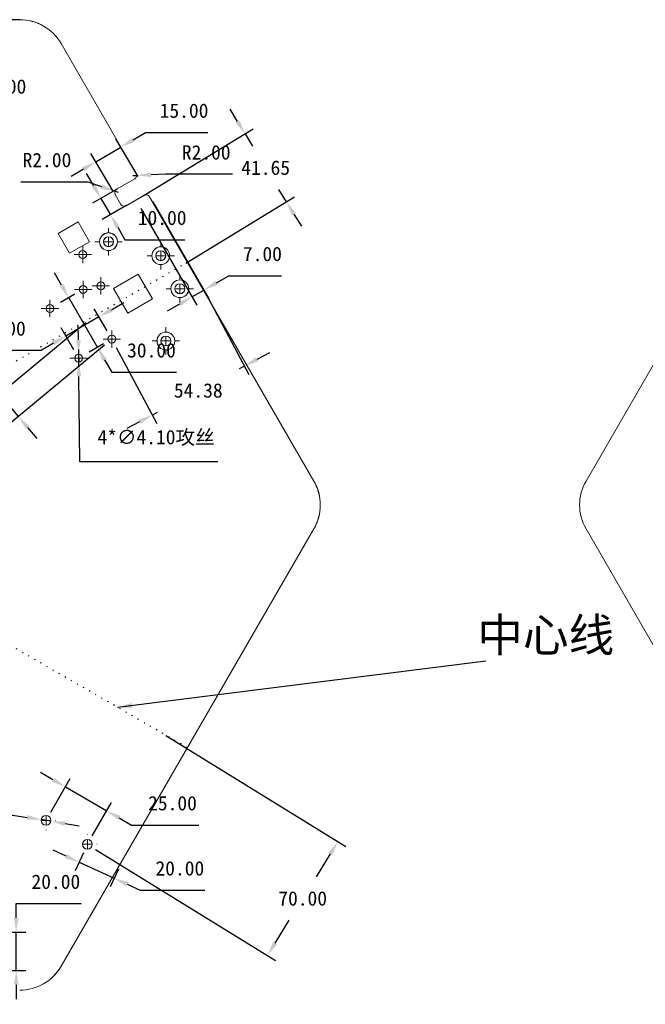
# Model space of a CAD drawing. Header units: millimetres. Extents: x 0 to 343, y 70 to 298.
# Tile 5 of 6: x 114 to 179, y 174 to 277. Entities that reach past the tile are written whole.
import ezdxf

# ---------------------------------------------------------------- set-up
doc = ezdxf.new("R2010")
doc.units = ezdxf.units.MM
doc.header["$PDSIZE"] = -1
doc.linetypes.add('DOT2', pattern=[0.635, 0, -0.635])
doc.layers.add('10', color=7, linetype='Continuous')
doc.dimstyles.new('ISO-25', dxfattribs={"dimtxt": 2.5, "dimasz": 2.5, "dimexe": 1.25, "dimexo": 0.625, "dimtad": 1, "dimtxsty": 'Standard', "dimcen": 2.5, "dimadec": 0, "dimazin": 0, "dimtfac": 1, "dimtmove": 0, "dimatfit": 3, "dimfxl": 0, "dimarcsym": 0})

# ---------------------------------------------------------------- blocks, each defined once
blk = doc.blocks.new('SW_CENTERMARKSYMBOL_0')
at = {"color": 0, "linetype": 'Continuous', "lineweight": 0}
for p, q in [((0, 1), (0, 1.43)), ((-1, 0), (-1.43, 0)), ((0, 0), (-0.5, 0)), ((0, 0), (0, 0.5)), ((0, 0), (0, -0.5)), ((0, 0), (0.5, 0)), ((1, 0), (1.43, 0)), ((0, -1), (0, -1.43))]:
    blk.add_line(p, q, dxfattribs=at)
blk = doc.blocks.new('SW_CENTERMARKSYMBOL_1')
at = {"color": 0, "linetype": 'Continuous', "lineweight": 0}
for p, q in [((0, 1), (0, 1.43)), ((-1, 0), (-1.43, 0)), ((0, 0), (-0.5, 0)), ((0, 0), (0, 0.5)), ((0, 0), (0, -0.5)), ((0, 0), (0.5, 0)), ((1, 0), (1.43, 0)), ((0, -1), (0, -1.43))]:
    blk.add_line(p, q, dxfattribs=at)
blk = doc.blocks.new('SW_CENTERMARKSYMBOL_2')
at = {"color": 0, "linetype": 'Continuous', "lineweight": 0}
for p, q in [((0, 1), (0, 1.43)), ((-1, 0), (-1.43, 0)), ((0, 0), (-0.5, 0)), ((0, 0), (0, 0.5)), ((0, 0), (0, -0.5)), ((0, 0), (0.5, 0)), ((1, 0), (1.43, 0)), ((0, -1), (0, -1.43))]:
    blk.add_line(p, q, dxfattribs=at)
blk = doc.blocks.new('SW_CENTERMARKSYMBOL_11')
at = {"color": 0, "linetype": 'Continuous', "lineweight": 0}
for p, q in [((0, 1), (0, 1.43)), ((-1, 0), (-1.43, 0)), ((0, 0), (-0.5, 0)), ((0, 0), (0, 0.5)), ((0, 0), (0, -0.5)), ((0, 0), (0.5, 0)), ((1, 0), (1.43, 0)), ((0, -1), (0, -1.43))]:
    blk.add_line(p, q, dxfattribs=at)
blk = doc.blocks.new('SW_CENTERMARKSYMBOL_13')
at = {"color": 0, "linetype": 'Continuous', "lineweight": 0}
for p, q in [((-0.5, 0), (-0.91, 0)), ((0, 0), (-0.5, 0)), ((0, 0.5), (0, 0.91)), ((0, 0), (0, 0.5)), ((0, 0), (0, -0.5)), ((0, 0), (0.5, 0)), ((0.5, 0), (0.91, 0)), ((0, -0.5), (0, -0.91))]:
    blk.add_line(p, q, dxfattribs=at)
blk = doc.blocks.new('SW_CENTERMARKSYMBOL_14')
at = {"color": 0, "linetype": 'Continuous', "lineweight": 0}
for p, q in [((-0.5, 0), (-0.91, 0)), ((0, 0), (-0.5, 0)), ((0, 0.5), (0, 0.91)), ((0, 0), (0, 0.5)), ((0, 0), (0, -0.5)), ((0, 0), (0.5, 0)), ((0.5, 0), (0.91, 0)), ((0, -0.5), (0, -0.91))]:
    blk.add_line(p, q, dxfattribs=at)
blk = doc.blocks.new('SW_CENTERMARKSYMBOL_15')
at = {"color": 0, "linetype": 'Continuous', "lineweight": 0}
for p, q in [((-0.5, 0), (-0.91, 0)), ((0, 0), (-0.5, 0)), ((0, 0.5), (0, 0.91)), ((0, 0), (0, 0.5)), ((0, 0), (0, -0.5)), ((0, 0), (0.5, 0)), ((0.5, 0), (0.91, 0)), ((0, -0.5), (0, -0.91))]:
    blk.add_line(p, q, dxfattribs=at)
blk = doc.blocks.new('SW_CENTERMARKSYMBOL_16')
at = {"color": 0, "linetype": 'Continuous', "lineweight": 0}
for p, q in [((-0.5, 0), (-0.91, 0)), ((0, 0), (-0.5, 0)), ((0, 0.5), (0, 0.91)), ((0, 0), (0, 0.5)), ((0, 0), (0, -0.5)), ((0, 0), (0.5, 0)), ((0.5, 0), (0.91, 0)), ((0, -0.5), (0, -0.91))]:
    blk.add_line(p, q, dxfattribs=at)
blk = doc.blocks.new('SW_CENTERMARKSYMBOL_33')
at = {"color": 0, "linetype": 'Continuous', "lineweight": 0}
for p, q in [((-0.5, 0), (-0.91, 0)), ((0, 0), (-0.5, 0)), ((0, 0.5), (0, 0.91)), ((0, 0), (0, 0.5)), ((0, 0), (0, -0.5)), ((0, 0), (0.5, 0)), ((0.5, 0), (0.91, 0)), ((0, -0.5), (0, -0.91))]:
    blk.add_line(p, q, dxfattribs=at)
blk = doc.blocks.new('SW_CENTERMARKSYMBOL_34')
at = {"color": 0, "linetype": 'Continuous', "lineweight": 0}
for p, q in [((-0.5, 0), (-0.91, 0)), ((0, 0), (-0.5, 0)), ((0, 0.5), (0, 0.91)), ((0, 0), (0, 0.5)), ((0, 0), (0, -0.5)), ((0, 0), (0.5, 0)), ((0.5, 0), (0.91, 0)), ((0, -0.5), (0, -0.91))]:
    blk.add_line(p, q, dxfattribs=at)
blk = doc.blocks.new('SW_CENTERMARKSYMBOL_35')
at = {"color": 0, "linetype": 'Continuous', "lineweight": 0}
for p, q in [((-1, 0), (-1.01, 0)), ((0, 0), (-0.5, 0)), ((0, 1), (0, 1.01)), ((0, 0), (0, 0.5)), ((0, 0), (0, -0.5)), ((0, 0), (0.5, 0)), ((1, 0), (1.01, 0)), ((0, -1), (0, -1.01))]:
    blk.add_line(p, q, dxfattribs=at)
blk = doc.blocks.new('SW_CENTERMARKSYMBOL_36')
at = {"color": 0, "linetype": 'Continuous', "lineweight": 0}
for p, q in [((-1, 0), (-1.01, 0)), ((0, 0), (-0.5, 0)), ((0, 1), (0, 1.01)), ((0, 0), (0, 0.5)), ((0, 0), (0, -0.5)), ((0, 0), (0.5, 0)), ((1, 0), (1.01, 0)), ((0, -1), (0, -1.01))]:
    blk.add_line(p, q, dxfattribs=at)
blk = doc.blocks.new('*D100')
at = {"color": 4, "lineweight": -2, "transparency": 16777216}
blk.add_line((61.95, 173.75), (73.75, 173.75), dxfattribs=at)
for start, end in [(20.4683, 99.5317), (339.5317, 0)]:
    blk.add_arc((58, 175.22), 4.22, start, end, dxfattribs=at)
at = {"color": 4, "transparency": 16777216}
for points in [[(57.38, 179.15), (57.21, 179.62), (55.88, 178.88)], [(62.2, 176.74), (61.7, 176.66), (62.22, 175.22)]]:
    blk.add_solid(points, dxfattribs=at)
at = {"layer": 'Defpoints', "color": 0, "transparency": 16777216}
for p in [(30.11, 223.52), (58.73, 179.38), (56.55, 177.72), (60.88, 175.22), (113.77, 175.22)]:
    blk.add_point(p, dxfattribs=at)
at = {"color": 4, "transparency": 16777216, "insert": (68.6, 176.02), "char_height": 1.5, "attachment_point": 5}
blk.add_mtext('120.00°', dxfattribs=at)
blk = doc.blocks.new('*D107')
at = {"color": 4, "lineweight": -2, "transparency": 16777216}
for p, q in [((113.4, 182.8), (113.4, 184.3)), ((113.4, 184.3), (120.18, 184.3)), ((94.32, 181.3), (114.4, 181.3)), ((113.4, 177.3), (113.4, 181.3)), ((90.32, 177.3), (114.4, 177.3)), ((113.4, 175.8), (113.4, 174.3))]:
    blk.add_line(p, q, dxfattribs=at)
at = {"color": 4, "transparency": 16777216}
for points in [[(113.15, 182.8), (113.65, 182.8), (113.4, 181.3)], [(113.15, 175.8), (113.65, 175.8), (113.4, 177.3)]]:
    blk.add_solid(points, dxfattribs=at)
at = {"layer": 'Defpoints', "color": 0, "transparency": 16777216}
for p in [(93.32, 181.3), (113.4, 181.3), (89.32, 177.3)]:
    blk.add_point(p, dxfattribs=at)
at = {"color": 4, "transparency": 16777216, "insert": (117.55, 186.57), "char_height": 1.5, "attachment_point": 5}
blk.add_mtext('20.00', dxfattribs=at)
blk = doc.blocks.new('*D113')
at = {"color": 4, "lineweight": -2, "transparency": 16777216}
for p, q in [((98.63, 193.56), (113.06, 193.56)), ((113.06, 193.56), (114.54, 193.32)), ((117.03, 192.92), (116.02, 193.08)), ((118.51, 192.68), (119.99, 192.44))]:
    blk.add_line(p, q, dxfattribs=at)
at = {"color": 4, "transparency": 16777216}
for points in [[(114.58, 193.57), (114.5, 193.07), (116.02, 193.08)], [(118.55, 192.92), (118.47, 192.43), (117.03, 192.92)]]:
    blk.add_solid(points, dxfattribs=at)
at = {"layer": 'Defpoints', "color": 0, "transparency": 16777216}
for p in [(116.02, 193.08), (117.03, 192.92)]:
    blk.add_point(p, dxfattribs=at)
at = {"color": 4, "transparency": 16777216, "insert": (105.08, 196.06), "char_height": 1.5, "attachment_point": 5}
blk.add_mtext('2*∅5.10{\\fSimSun|b0|i0|c134|p2;攻丝}', dxfattribs=at)
blk = doc.blocks.new('*D114')
at = {"color": 4, "lineweight": -2, "transparency": 16777216}
for p, q in [((117.25, 197.26), (115.95, 198.01)), ((117.02, 193.87), (119.05, 197.38)), ((118.55, 196.51), (122.88, 194.01)), ((121.35, 191.37), (123.38, 194.88)), ((124.18, 193.26), (125.48, 192.51)), ((125.48, 192.51), (132.5, 192.51))]:
    blk.add_line(p, q, dxfattribs=at)
at = {"color": 4, "transparency": 16777216}
for points in [[(117.38, 197.48), (117.13, 197.05), (118.55, 196.51)], [(124.31, 193.48), (124.06, 193.05), (122.88, 194.01)]]:
    blk.add_solid(points, dxfattribs=at)
at = {"layer": 'Defpoints', "color": 0, "transparency": 16777216}
for p in [(122.88, 194.01), (116.52, 193), (120.85, 190.5)]:
    blk.add_point(p, dxfattribs=at)
at = {"color": 4, "transparency": 16777216, "insert": (129.75, 194.79), "char_height": 1.5, "attachment_point": 5}
blk.add_mtext('25.00', dxfattribs=at)
blk = doc.blocks.new('*D115')
at = {"color": 4, "lineweight": -2, "transparency": 16777216}
for p, q in [((118.63, 189.25), (117.27, 189.87)), ((120.44, 189.59), (119.57, 187.71)), ((119.99, 188.62), (123.64, 186.94)), ((124.09, 187.91), (123.23, 186.04)), ((125.01, 186.32), (126.37, 185.69)), ((126.37, 185.69), (133.14, 185.69))]:
    blk.add_line(p, q, dxfattribs=at)
at = {"color": 4, "transparency": 16777216}
for points in [[(118.73, 189.47), (118.52, 189.02), (119.99, 188.62)], [(125.11, 186.55), (124.9, 186.09), (123.64, 186.94)]]:
    blk.add_solid(points, dxfattribs=at)
at = {"layer": 'Defpoints', "color": 0, "transparency": 16777216}
for p in [(120.85, 190.5), (124.51, 188.82), (123.64, 186.94)]:
    blk.add_point(p, dxfattribs=at)
at = {"color": 4, "transparency": 16777216, "insert": (130.52, 187.97), "char_height": 1.5, "attachment_point": 5}
blk.add_mtext('20.00', dxfattribs=at)
blk = doc.blocks.new('*D116')
at = {"color": 4, "lineweight": -2, "transparency": 16777216}
for p, q in [((129.07, 201.89), (147.9, 190.26)), ((121.71, 189.97), (140.54, 178.34)), ((146.26, 189.5), (144.77, 187.1)), ((140.48, 180.14), (141.97, 182.55))]:
    blk.add_line(p, q, dxfattribs=at)
at = {"color": 4, "transparency": 16777216}
for points in [[(146.05, 189.64), (146.47, 189.37), (147.05, 190.78)], [(140.27, 180.27), (140.69, 180.01), (139.69, 178.87)]]:
    blk.add_solid(points, dxfattribs=at)
at = {"layer": 'Defpoints', "color": 0, "transparency": 16777216}
for p in [(128.22, 202.42), (147.05, 190.78), (120.85, 190.5)]:
    blk.add_point(p, dxfattribs=at)
at = {"color": 4, "transparency": 16777216, "insert": (143.37, 184.82), "char_height": 1.5, "attachment_point": 5}
blk.add_mtext('70.00', dxfattribs=at)
blk = doc.blocks.new('*D134')
at = {"color": 4, "lineweight": -2, "transparency": 16777216}
for p, q in [((92.18, 276.82), (112.91, 276.82)), ((111.91, 275.32), (111.91, 272.1)), ((111.91, 264.32), (111.91, 267.55)), ((91.49, 262.82), (112.91, 262.82))]:
    blk.add_line(p, q, dxfattribs=at)
at = {"color": 4, "transparency": 16777216}
for points in [[(111.66, 275.32), (112.16, 275.32), (111.91, 276.82)], [(111.66, 264.32), (112.16, 264.32), (111.91, 262.82)]]:
    blk.add_solid(points, dxfattribs=at)
at = {"layer": 'Defpoints', "color": 0, "transparency": 16777216}
for p in [(91.18, 276.82), (111.91, 276.82), (90.49, 262.82)]:
    blk.add_point(p, dxfattribs=at)
at = {"color": 4, "transparency": 16777216, "insert": (111.91, 269.82), "char_height": 1.5, "attachment_point": 5}
blk.add_mtext('70.00', dxfattribs=at)
blk = doc.blocks.new('*D142')
at = {"color": 4, "lineweight": -2, "transparency": 16777216}
for p, q in [((136.56, 266.16), (135.78, 267.44)), ((126.8, 258.46), (138.19, 265.39)), ((137.34, 264.87), (138.12, 263.59)), ((141.67, 257.76), (140.89, 259.04)), ((131.13, 251.34), (142.52, 258.28)), ((142.45, 256.48), (143.23, 255.2))]:
    blk.add_line(p, q, dxfattribs=at)
at = {"color": 4, "transparency": 16777216}
for points in [[(136.77, 266.29), (136.34, 266.03), (137.34, 264.87)], [(142.66, 256.61), (142.24, 256.35), (141.67, 257.76)]]:
    blk.add_solid(points, dxfattribs=at)
at = {"layer": 'Defpoints', "color": 0, "transparency": 16777216}
for p in [(125.94, 257.94), (141.67, 257.76), (130.27, 250.82)]:
    blk.add_point(p, dxfattribs=at)
at = {"color": 4, "transparency": 16777216, "insert": (139.5, 261.32), "char_height": 1.5, "width": 5.5, "attachment_point": 5}
blk.add_mtext('41.65', dxfattribs=at)
blk = doc.blocks.new('*D143')
at = {"color": 4, "lineweight": -2, "transparency": 16777216}
for p, q in [((127.69, 257.79), (133.54, 247.65)), ((126.44, 257.07), (132.29, 246.93)), ((134.34, 249.27), (135.64, 250.02)), ((135.64, 250.02), (141.16, 250.02)), ((131.79, 247.8), (133.04, 248.52)), ((130.5, 247.05), (129.2, 246.3))]:
    blk.add_line(p, q, dxfattribs=at)
at = {"color": 4, "transparency": 16777216}
for points in [[(134.22, 249.49), (134.47, 249.05), (133.04, 248.52)], [(130.37, 247.27), (130.62, 246.83), (131.79, 247.8)]]:
    blk.add_solid(points, dxfattribs=at)
at = {"layer": 'Defpoints', "color": 0, "transparency": 16777216}
for p in [(125.94, 257.94), (127.19, 258.66), (133.04, 248.52)]:
    blk.add_point(p, dxfattribs=at)
at = {"color": 4, "transparency": 16777216, "insert": (139.16, 252.29), "char_height": 1.5, "attachment_point": 5}
blk.add_mtext('7.00', dxfattribs=at)
blk = doc.blocks.new('*D144')
at = {"color": 4, "lineweight": -2, "transparency": 16777216}
for p, q in [((118.15, 249.02), (117.4, 250.32)), ((119.53, 248.08), (118.03, 247.22)), ((118.9, 247.72), (121.9, 242.52)), ((122.53, 242.89), (121.03, 242.02)), ((122.65, 241.22), (123.4, 239.92)), ((123.4, 239.92), (130.17, 239.92))]:
    blk.add_line(p, q, dxfattribs=at)
at = {"color": 4, "transparency": 16777216}
for points in [[(118.37, 249.14), (117.93, 248.89), (118.9, 247.72)], [(122.87, 241.35), (122.43, 241.1), (121.9, 242.52)]]:
    blk.add_solid(points, dxfattribs=at)
at = {"layer": 'Defpoints', "color": 0, "transparency": 16777216}
for p in [(120.4, 248.58), (123.4, 243.39), (121.9, 242.52)]:
    blk.add_point(p, dxfattribs=at)
at = {"color": 4, "transparency": 16777216, "insert": (127.55, 242.2), "char_height": 1.5, "attachment_point": 5}
blk.add_mtext('30.00', dxfattribs=at)
blk = doc.blocks.new('*D145')
at = {"color": 4, "lineweight": -2, "transparency": 16777216}
for p, q in [((122.9, 244.25), (121.56, 246.57)), ((123.36, 246.46), (124.66, 247.21)), ((122.06, 245.71), (118.6, 243.71)), ((119.44, 242.25), (118.1, 244.57)), ((117.3, 242.96), (116, 242.21)), ((116, 242.21), (109.22, 242.21))]:
    blk.add_line(p, q, dxfattribs=at)
at = {"color": 4, "transparency": 16777216}
for points in [[(123.23, 246.67), (123.48, 246.24), (122.06, 245.71)], [(117.17, 243.17), (117.42, 242.74), (118.6, 243.71)]]:
    blk.add_solid(points, dxfattribs=at)
at = {"layer": 'Defpoints', "color": 0, "transparency": 16777216}
for p in [(118.6, 243.71), (123.4, 243.39), (119.94, 241.39)]:
    blk.add_point(p, dxfattribs=at)
at = {"color": 4, "transparency": 16777216, "insert": (111.85, 244.48), "char_height": 1.5, "attachment_point": 5}
blk.add_mtext('20.00', dxfattribs=at)
blk = doc.blocks.new('*D146')
at = {"color": 4, "lineweight": -2, "transparency": 16777216}
for p, q in [((120.69, 245.09), (110.92, 237)), ((122.63, 242.75), (112.86, 234.65)), ((109.78, 239.94), (103.25, 239.94)), ((110.73, 238.79), (109.78, 239.94)), ((113.63, 235.29), (111.69, 237.63)), ((114.59, 234.14), (115.55, 232.98))]:
    blk.add_line(p, q, dxfattribs=at)
at = {"color": 4, "transparency": 16777216}
for points in [[(110.93, 238.95), (110.54, 238.63), (111.69, 237.63)], [(114.78, 234.3), (114.4, 233.98), (113.63, 235.29)]]:
    blk.add_solid(points, dxfattribs=at)
at = {"layer": 'Defpoints', "color": 0, "transparency": 16777216}
for p in [(121.46, 245.73), (123.4, 243.39), (111.69, 237.63)]:
    blk.add_point(p, dxfattribs=at)
at = {"color": 4, "transparency": 16777216, "insert": (105.75, 242.22), "char_height": 1.5, "attachment_point": 5}
blk.add_mtext('15.00', dxfattribs=at)
blk = doc.blocks.new('*D147')
at = {"color": 4, "lineweight": -2, "transparency": 16777216}
for p, q in [((133.51, 247.64), (137.74, 239.69)), ((123.87, 242.51), (128.1, 234.55)), ((138.6, 241.27), (139.92, 241.98)), ((137.27, 240.57), (136.72, 240.28)), ((127.63, 235.44), (128.18, 235.73)), ((126.31, 234.73), (124.98, 234.03))]:
    blk.add_line(p, q, dxfattribs=at)
at = {"color": 4, "transparency": 16777216}
for points in [[(138.48, 241.49), (138.71, 241.05), (137.27, 240.57)], [(126.19, 234.95), (126.43, 234.51), (127.63, 235.44)]]:
    blk.add_solid(points, dxfattribs=at)
at = {"layer": 'Defpoints', "color": 0, "transparency": 16777216}
for p in [(133.04, 248.52), (123.4, 243.39), (137.27, 240.57)]:
    blk.add_point(p, dxfattribs=at)
at = {"color": 4, "transparency": 16777216, "insert": (132.45, 238), "char_height": 1.5, "attachment_point": 5}
blk.add_mtext('54.38', dxfattribs=at)
blk = doc.blocks.new('*D148')
at = {"color": 4, "lineweight": -2, "transparency": 16777216}
for p, q in [((119.91, 243.3), (119.9, 244.8)), ((119.93, 241.8), (119.94, 240.98)), ((120.05, 230.54), (119.96, 239.48)), ((134.49, 230.54), (120.05, 230.54))]:
    blk.add_line(p, q, dxfattribs=at)
at = {"color": 4, "transparency": 16777216}
for points in [[(120.16, 243.3), (119.66, 243.3), (119.93, 241.8)], [(120.21, 239.48), (119.71, 239.48), (119.94, 240.98)]]:
    blk.add_solid(points, dxfattribs=at)
at = {"layer": 'Defpoints', "color": 0, "transparency": 16777216}
for p in [(119.93, 241.8), (119.94, 240.98)]:
    blk.add_point(p, dxfattribs=at)
at = {"color": 4, "transparency": 16777216, "insert": (128.03, 233.04), "char_height": 1.5, "attachment_point": 5}
blk.add_mtext('4*∅4.10{\\fSimSun|b0|i0|c134|p2;攻丝}', dxfattribs=at)
blk = doc.blocks.new('*D154')
at = {"color": 4, "lineweight": -2, "transparency": 16777216}
for p, q in [((113.87, 259.85), (120.89, 259.85)), ((120.89, 259.85), (122.31, 259.35)), ((124.1, 258.72), (123.73, 258.86))]:
    blk.add_line(p, q, dxfattribs=at)
at = {"color": 4, "transparency": 16777216}
blk.add_solid([(122.39, 259.59), (122.23, 259.12), (123.73, 258.86)], dxfattribs=at)
at = {"layer": 'Defpoints', "color": 0, "transparency": 16777216}
for p in [(123.73, 258.86), (124.1, 258.72)]:
    blk.add_point(p, dxfattribs=at)
at = {"color": 4, "transparency": 16777216, "insert": (116.62, 262.12), "char_height": 1.5, "attachment_point": 5}
blk.add_mtext('R2.00', dxfattribs=at)
blk = doc.blocks.new('*D155')
at = {"color": 4, "lineweight": -2, "transparency": 16777216}
for p, q in [((125.61, 260.52), (126.01, 260.53)), ((129.01, 260.64), (127.51, 260.59)), ((136.03, 260.64), (129.01, 260.64))]:
    blk.add_line(p, q, dxfattribs=at)
at = {"color": 4, "transparency": 16777216}
blk.add_solid([(127.5, 260.84), (127.52, 260.34), (126.01, 260.53)], dxfattribs=at)
at = {"layer": 'Defpoints', "color": 0, "transparency": 16777216}
for p in [(125.61, 260.52), (126.01, 260.53)]:
    blk.add_point(p, dxfattribs=at)
at = {"color": 4, "transparency": 16777216, "insert": (133.28, 262.92), "char_height": 1.5, "attachment_point": 5}
blk.add_mtext('R2.00', dxfattribs=at)
blk = doc.blocks.new('*D156')
at = {"color": 4, "lineweight": -2, "transparency": 16777216}
for p, q in [((121.52, 259.42), (120.77, 260.72)), ((123.99, 259.12), (121.4, 257.62)), ((122.27, 258.12), (123.27, 256.39)), ((124.99, 257.39), (122.4, 255.89)), ((124.02, 255.09), (124.77, 253.79)), ((124.77, 253.79), (131.04, 253.79))]:
    blk.add_line(p, q, dxfattribs=at)
at = {"color": 4, "transparency": 16777216}
for points in [[(121.73, 259.55), (121.3, 259.3), (122.27, 258.12)], [(124.23, 255.22), (123.8, 254.97), (123.27, 256.39)]]:
    blk.add_solid(points, dxfattribs=at)
at = {"layer": 'Defpoints', "color": 0, "transparency": 16777216}
for p in [(124.86, 259.62), (125.86, 257.89), (123.27, 256.39)]:
    blk.add_point(p, dxfattribs=at)
at = {"color": 4, "transparency": 16777216, "insert": (128.67, 256.07), "char_height": 1.5, "attachment_point": 5}
blk.add_mtext('10.00', dxfattribs=at)
blk = doc.blocks.new('*D157')
at = {"color": 4, "lineweight": -2, "transparency": 16777216}
for p, q in [((125.64, 264.26), (126.93, 265.02)), ((126.93, 265.02), (133.46, 265.02)), ((126.17, 260.41), (123.84, 264.36)), ((121.73, 261.95), (124.35, 263.49)), ((123.55, 258.86), (121.22, 262.81)), ((120.44, 261.18), (119.15, 260.42))]:
    blk.add_line(p, q, dxfattribs=at)
at = {"color": 4, "transparency": 16777216}
for points in [[(125.52, 264.47), (125.77, 264.04), (124.35, 263.49)], [(120.31, 261.4), (120.56, 260.97), (121.73, 261.95)]]:
    blk.add_solid(points, dxfattribs=at)
at = {"layer": 'Defpoints', "color": 0, "transparency": 16777216}
for p in [(124.35, 263.49), (126.68, 259.55), (124.06, 258)]:
    blk.add_point(p, dxfattribs=at)
at = {"color": 4, "transparency": 16777216, "insert": (130.96, 267.29), "char_height": 1.5, "attachment_point": 5}
blk.add_mtext('15.00', dxfattribs=at)
blk = doc.blocks.new('55')
at = {"color": 7, "linetype": 'Continuous', "lineweight": 15}
for p, q in [((125.69, 260.13), (72.81, 260.13)), ((137.88, 244.02), (130.02, 257.63)), ((137.73, 243.47), (135.83, 242.37)), ((135.68, 241.83), (136.28, 240.79)), ((136.83, 240.64), (138.73, 241.74)), ((156.47, 211.83), (139.28, 241.59)), ((131.8, 238.96), (129.72, 237.76)), ((133, 236.88), (131.8, 238.96)), ((129.72, 237.76), (130.92, 235.68)), ((130.92, 235.68), (133, 236.88)), ((138.1, 233.49), (135.5, 231.99)), ((139.6, 230.89), (138.1, 233.49)), ((135.5, 231.99), (137, 229.39)), ((137, 229.39), (139.6, 230.89)), ((130.02, 161.03), (156.47, 206.83))]:
    blk.add_line(p, q, dxfattribs=at)
for centre, radius in [((134.98, 236.88), 0.93), ((134.98, 236.88), 0.52), ((140.45, 235.42), 0.93), ((132.29, 235.55), 0.41), ((140.45, 235.42), 0.52), ((132.33, 231.89), 0.41), ((134.19, 232.26), 0.41), ((142.45, 231.96), 0.93), ((142.45, 231.96), 0.52), ((128.86, 229.89), 0.41), ((135.33, 226.69), 0.41), ((140.98, 226.49), 0.93), ((140.98, 226.49), 0.52), ((131.86, 224.69), 0.41), ((128.45, 176.3), 0.51), ((132.78, 173.8), 0.51)]:
    blk.add_circle(centre, radius, dxfattribs=at)
for centre, radius, start, end in [((125.69, 255.13), 5, 30, 90), ((137.53, 243.82), 0.4, 300, 30), ((136.03, 242.03), 0.4, 120, 210), ((138.93, 241.39), 0.4, 30, 120), ((136.63, 240.99), 0.4, 210, 300), ((152.14, 209.33), 5, 330, 30), ((125.69, 163.53), 5, 270, 330)]:
    blk.add_arc(centre, radius, start, end, dxfattribs=at)
at = {"layer": '10'}
for name, p in [('SW_CENTERMARKSYMBOL_1', (134.98, 236.88)), ('SW_CENTERMARKSYMBOL_34', (132.29, 235.55)), ('SW_CENTERMARKSYMBOL_0', (140.45, 235.42)), ('SW_CENTERMARKSYMBOL_33', (134.19, 232.26)), ('SW_CENTERMARKSYMBOL_11', (142.45, 231.96)), ('SW_CENTERMARKSYMBOL_16', (132.33, 231.89)), ('SW_CENTERMARKSYMBOL_14', (128.86, 229.89)), ('SW_CENTERMARKSYMBOL_2', (140.98, 226.49)), ('SW_CENTERMARKSYMBOL_15', (135.33, 226.69)), ('SW_CENTERMARKSYMBOL_13', (131.86, 224.69)), ('SW_CENTERMARKSYMBOL_36', (128.45, 176.3)), ('SW_CENTERMARKSYMBOL_35', (132.78, 173.8))]:
    blk.add_blockref(name, p, dxfattribs=at)
blk = doc.blocks.new('顶')
at = {"color": 7, "linetype": 'Continuous', "lineweight": 15}
for p, q in [((122.85, 272.1), (103.4, 272.1)), ((135.03, 255.99), (127.18, 269.6)), ((134.89, 255.44), (132.98, 254.34)), ((132.84, 253.8), (133.44, 252.76)), ((133.98, 252.61), (135.89, 253.71)), ((153.62, 223.8), (136.43, 253.56)), ((182.09, 223.8), (199.28, 253.56)), ((128.95, 250.93), (126.87, 249.73)), ((130.15, 248.85), (128.95, 250.93)), ((126.87, 249.73), (128.07, 247.65)), ((128.07, 247.65), (130.15, 248.85)), ((135.25, 245.46), (132.65, 243.96)), ((136.75, 242.86), (135.25, 245.46)), ((132.65, 243.96), (134.15, 241.36)), ((134.15, 241.36), (136.75, 242.86)), ((127.18, 173), (153.62, 218.8)), ((208.53, 173), (182.09, 218.8))]:
    blk.add_line(p, q, dxfattribs=at)
for centre, radius in [((132.14, 248.86), 0.93), ((132.14, 248.86), 0.52), ((129.44, 247.52), 0.41), ((137.6, 247.39), 0.93), ((137.6, 247.39), 0.52), ((131.34, 244.23), 0.41), ((139.6, 243.93), 0.93), ((139.6, 243.93), 0.52), ((129.48, 243.86), 0.41), ((126.02, 241.86), 0.41), ((138.14, 238.46), 0.93), ((132.48, 238.66), 0.41), ((138.14, 238.46), 0.52), ((129.02, 236.66), 0.41), ((125.6, 188.27), 0.51), ((129.93, 185.77), 0.51)]:
    blk.add_circle(centre, radius, dxfattribs=at)
for centre, radius, start, end in [((122.85, 267.1), 5, 30, 90), ((134.69, 255.79), 0.4, 300, 30), ((133.18, 254), 0.4, 120, 210), ((136.09, 253.36), 0.4, 30, 120), ((133.78, 252.96), 0.4, 210, 300), ((149.29, 221.3), 5, 330, 30), ((186.42, 221.3), 5, 150, 210), ((122.85, 175.5), 5, 270, 330)]:
    blk.add_arc(centre, radius, start, end, dxfattribs=at)

msp = doc.modelspace()

# ---------------------------------------------------------------- linework, layer by layer
at = {"color": 7, "linetype": 'Continuous', "lineweight": 15}
for p, q in [((113.7673, 276.824), (60.882, 276.824)), ((119.8697, 255.6543), (117.7913, 254.4543)), ((121.0697, 253.5758), (119.8697, 255.6543)), ((117.7913, 254.4543), (118.9913, 252.3758)), ((118.9913, 252.3758), (121.0697, 253.5758)), ((126.1728, 250.185), (123.5747, 248.685)), ((127.6728, 247.5869), (126.1728, 250.185)), ((123.5747, 248.685), (125.0747, 246.0869)), ((125.0747, 246.0869), (127.6728, 247.5869)), ((118.0974, 177.724), (144.54, 223.524))]:
    msp.add_line(p, q, dxfattribs=at)
at = {"linetype": 'DOT2'}
for p, q in [((131.3187, 200.624), (43.3305, 251.424)), ((131.3187, 251.424), (43.3305, 200.624))]:
    msp.add_line(p, q, dxfattribs=at)
at = {"color": 7, "linetype": 'Continuous', "lineweight": 15}
for centre, radius in [((123.0568, 253.5821), 0.93), ((123.0568, 253.5821), 0.52), ((120.3646, 252.245), 0.41), ((128.5209, 252.118), 0.93), ((128.5209, 252.118), 0.52), ((130.5209, 248.6539), 0.93), ((120.3998, 248.584), 0.41), ((122.2646, 248.9541), 0.41), ((130.5209, 248.6539), 0.52), ((116.9357, 246.584), 0.41), ((123.3998, 243.3879), 0.41), ((129.0568, 243.1898), 0.93), ((129.0568, 243.1898), 0.52), ((119.9357, 241.3879), 0.41), ((116.5245, 192.9997), 0.51), ((120.8546, 190.4997), 0.51)]:
    msp.add_circle(centre, radius, dxfattribs=at)
for centre, start, end in [((113.7673, 271.824), 30, 90), ((140.2099, 226.024), 330, 30), ((113.7673, 180.224), 270, 330)]:
    msp.add_arc(centre, 5, start, end, dxfattribs=at)

# ---------------------------------------------------------------- block references
for name, p in [('55', (-11.9268, 16.6975)), ('顶', (-9.0795, 4.727))]:
    msp.add_blockref(name, p)
at = {"color": 7, "linetype": 'Continuous', "lineweight": 0}
for name, p in [('SW_CENTERMARKSYMBOL_1', (123.0568, 253.5821)), ('SW_CENTERMARKSYMBOL_34', (120.3646, 252.245)), ('SW_CENTERMARKSYMBOL_0', (128.5209, 252.118)), ('SW_CENTERMARKSYMBOL_16', (120.3998, 248.584)), ('SW_CENTERMARKSYMBOL_33', (122.2646, 248.9541)), ('SW_CENTERMARKSYMBOL_11', (130.5209, 248.6539)), ('SW_CENTERMARKSYMBOL_14', (116.9357, 246.584)), ('SW_CENTERMARKSYMBOL_15', (123.3998, 243.3879)), ('SW_CENTERMARKSYMBOL_2', (129.0568, 243.1898)), ('SW_CENTERMARKSYMBOL_13', (119.9357, 241.3879)), ('SW_CENTERMARKSYMBOL_36', (116.5245, 192.9997)), ('SW_CENTERMARKSYMBOL_35', (120.8546, 190.4997))]:
    msp.add_blockref(name, p, dxfattribs=at)

# ---------------------------------------------------------------- texts
at = {"insert": (161.64, 214.1621), "char_height": 3.5, "attachment_point": 1}
msp.add_mtext_dynamic_manual_height_columns('{\\fSimSun|b0|i0|c134|p2;中心线}', width=26.433887, gutter_width=17.5, heights=[0], dxfattribs=at)

# ---------------------------------------------------------------- dimensions: what is measured, and where the dimension line sits
for base, p1, p2, picture, middle in [((111.9075, 276.824), (90.4904, 262.824), (91.1777, 276.824), '*D134', (111.9075, 269.824)), ((113.4037, 181.3001), (89.3247, 177.3001), (93.3247, 181.3001), '*D107', (117.5527, 186.5741))]:
    dim = msp.add_linear_dim(base=base, p1=p1, p2=p2, angle=90, dimstyle='ISO-25', override={"dimtxt": 1.5, "dimasz": 1.5, "dimexe": 1, "dimexo": 1, "dimgap": 1.524, "dimtih": 1, "dimtoh": 1, "dimlfac": 5, "dimzin": 0, "dimdsep": 46, "dimclrd": 4, "dimclre": 4, "dimclrt": 4, "dimadec": 2, "dimtzin": 0})
    dim.commit()
    dim.dimension.update_dxf_attribs({"geometry": picture, "text_midpoint": middle})
for p1, p2, distance, text, picture, middle in [((124.0561, 258.0032), (126.6782, 259.5504), 4.5789, '15.00', '*D157', (130.9589, 267.2926)), ((125.9418, 257.9371), (130.2742, 250.821), 13.3409, '41.65', '*D142', (139.5032, 261.3166)), ((125.9418, 257.9371), (127.1886, 258.657), -11.7051, '7.00', '*D143', (139.1632, 252.294)), ((123.3998, 243.3879), (133.0411, 248.52), -9.0071, '54.38', '*D147', (132.4528, 238.0032)), ((123.3998, 243.3879), (121.4574, 245.7306), 12.6858, '15.00', '*D146', (105.7529, 242.2171)), ((120.8546, 190.4997), (128.2154, 202.4157), -22.1385, '70.00', '*D116', (143.3698, 184.8231)), ((120.8546, 190.4997), (124.5053, 188.8229), -2.0675, '20.00', '*D115', (130.5176, 187.9659))]:
    dim = msp.add_aligned_dim(p1=p1, p2=p2, distance=distance, text=text, dimstyle='ISO-25', override={"dimtxt": 1.5, "dimasz": 1.5, "dimexe": 1, "dimexo": 1, "dimgap": 1.524, "dimtih": 1, "dimtoh": 1, "dimlfac": 5, "dimzin": 0, "dimdsep": 46, "dimclrd": 4, "dimclre": 4, "dimclrt": 4, "dimadec": 2, "dimtzin": 0})
    dim.commit()
    dim.dimension.update_dxf_attribs({"geometry": picture, "text_midpoint": middle})
for center, mpoint, picture, middle in [((125.6078, 260.5156), (126.0075, 260.5307), '*D155', (129.0054, 260.6437)), ((124.1026, 258.7228), (123.7251, 258.8551), '*D154', (116.6199, 259.8473))]:
    dim = msp.add_radius_dim(center=center, mpoint=mpoint, dimstyle='ISO-25', override={"dimtxt": 1.5, "dimasz": 1.5, "dimexe": 1, "dimexo": 1, "dimgap": 1.524, "dimtih": 1, "dimtoh": 1, "dimlfac": 5, "dimzin": 0, "dimdsep": 46, "dimclrd": 4, "dimclre": 4, "dimclrt": 4, "dimadec": 2, "dimtzin": 0})
    dim.commit()
    dim.dimension.update_dxf_attribs({"geometry": picture, "text_midpoint": middle})
for p1, p2, distance, picture, middle in [((124.8552, 259.6192), (125.8552, 257.8871), -2.9885, '*D156', (128.6661, 256.0688)), ((120.3998, 248.584), (123.3998, 243.3879), -1.7328, '*D144', (127.5482, 242.1974)), ((123.3998, 243.3879), (119.9357, 241.3879), -2.6792, '*D145', (111.849, 244.4821)), ((116.5245, 192.9997), (120.8546, 190.4997), 4.0558, '*D114', (129.7546, 194.786))]:
    dim = msp.add_aligned_dim(p1=p1, p2=p2, distance=distance, dimstyle='ISO-25', override={"dimtxt": 1.5, "dimasz": 1.5, "dimexe": 1, "dimexo": 1, "dimgap": 1.524, "dimtih": 1, "dimtoh": 1, "dimlfac": 5, "dimzin": 0, "dimdsep": 46, "dimclrd": 4, "dimclre": 4, "dimclrt": 4, "dimadec": 2, "dimtzin": 0})
    dim.commit()
    dim.dimension.update_dxf_attribs({"geometry": picture, "text_midpoint": middle})
for p1, p2, text, picture, middle in [((119.9313, 241.7978), (119.9402, 240.9779), '4*<>{\\fSimSun|b0|i0|c134|p2;攻丝}', '*D148', (128.0322, 230.542)), ((117.0279, 192.918), (116.0211, 193.0814), '2*<>{\\fSimSun|b0|i0|c134|p2;攻丝}', '*D113', (113.0598, 193.5619))]:
    dim = msp.add_diameter_dim_2p(p1=p1, p2=p2, text=text, dimstyle='ISO-25', override={"dimtxt": 1.5, "dimasz": 1.5, "dimexe": 1, "dimexo": 1, "dimgap": 1.524, "dimtih": 1, "dimtoh": 1, "dimlfac": 5, "dimzin": 0, "dimdsep": 46, "dimclrd": 4, "dimclre": 4, "dimclrt": 4, "dimadec": 2, "dimtzin": 0})
    dim.commit()
    dim.dimension.update_dxf_attribs({"geometry": picture, "text_midpoint": middle, "dimtype": 163})
dim = msp.add_angular_dim_2l(base=(58.7283, 179.3812), line1=((60.882, 175.224), (113.7673, 175.224)), line2=((30.1092, 223.524), (56.5519, 177.724)), dimstyle='ISO-25', override={"dimtxt": 1.5, "dimasz": 1.5, "dimexe": 1, "dimexo": 1, "dimgap": 1.524, "dimtih": 1, "dimtoh": 1, "dimlfac": 5, "dimzin": 0, "dimdsep": 46, "dimclrd": 4, "dimclre": 4, "dimclrt": 4, "dimadec": 2, "dimtzin": 0})
dim.commit()
dim.dimension.update_dxf_attribs({"geometry": '*D100', "text_midpoint": (68.599, 176.0219)})

# ---------------------------------------------------------------- leaders
msp.add_leader([(124.0085, 204.8446), (162.533, 209.6999)], dimstyle='ISO-25', override={"dimtxt": 1.5, "dimasz": 1.5, "dimexe": 1, "dimexo": 1, "dimgap": 1.524, "dimtad": 0, "dimtih": 1, "dimtoh": 1, "dimlfac": 5, "dimzin": 0, "dimdsep": 46, "dimclrd": 4, "dimclre": 4, "dimclrt": 4, "dimadec": 2, "dimtzin": 0})

doc.saveas('drawing.dxf')
